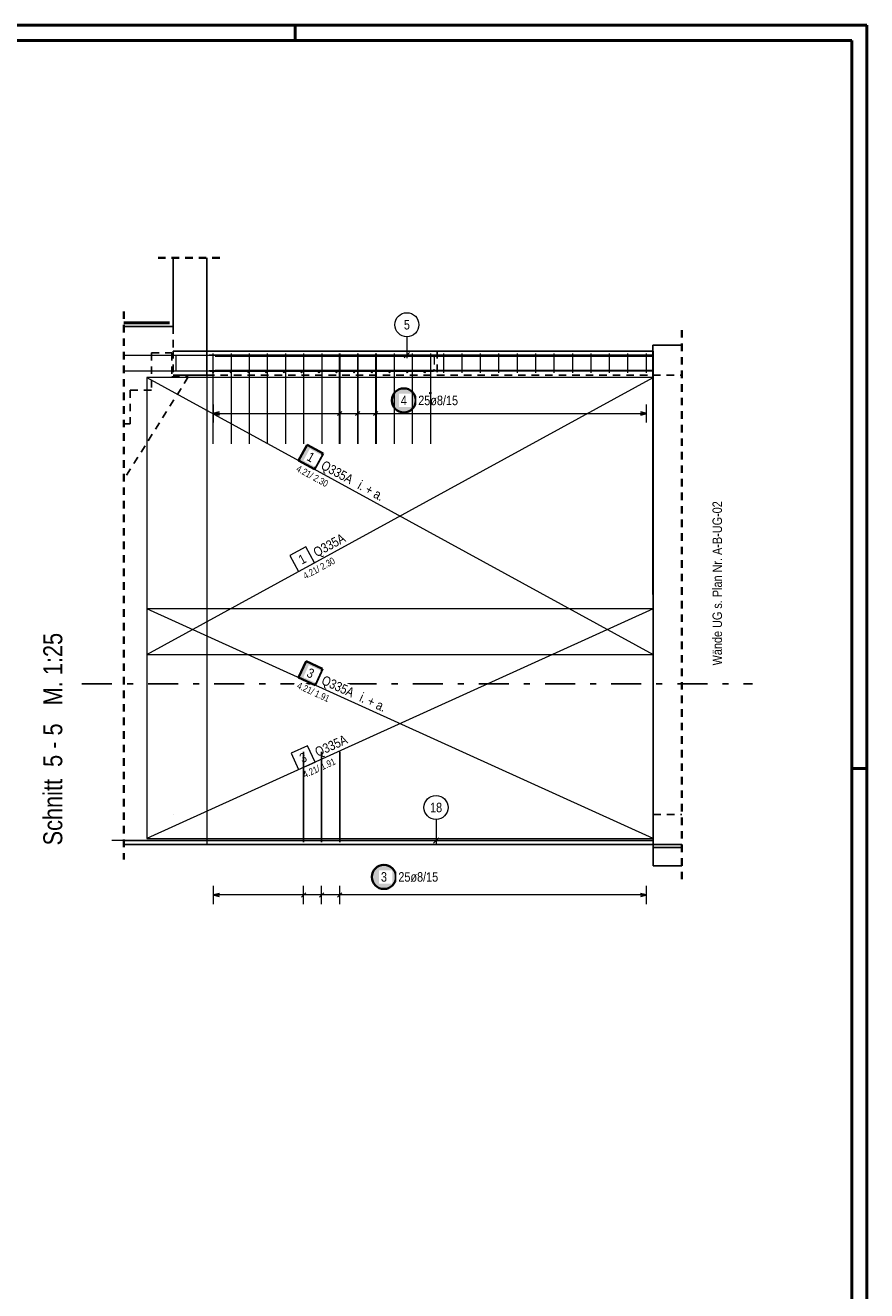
# Model space of a CAD drawing. Header units: millimetres. Extents: x -32.2 to 61.4, y 0 to 42.
# Tile 19 of 19: x 45.5 to 59.5, y 21 to 42. Entities that reach past the tile are written whole.
import ezdxf

# ---------------------------------------------------------------- set-up
doc = ezdxf.new("R2010")
doc.units = ezdxf.units.MM
doc.linetypes.add('DASHDOTX2', pattern=[2, 1, -0.5, 0, -0.5])
doc.linetypes.add('HIDDEN', pattern=[0.375, 0.25, -0.125])
for name, color, linetype, lineweight in [('Achsen', 7, 'Continuous', 20), ('Bewehrung', 7, 'Continuous', 20), ('Schraffuren', 7, 'Continuous', 20)]:
    doc.layers.add(name, color=color, linetype=linetype, lineweight=lineweight)
doc.styles.add('Arial Narrow', font='ARIALN.TTF')
doc.linetypes.add('STRAKON_Linetype_13', pattern='A,30,[130,ltypeshp.shx,S=3.75,R=-30,X=0,Y=0],-3.75,[130,ltypeshp.shx,S=3.75,R=-30,X=0,Y=0]', length=33.75)

msp = doc.modelspace()

# ---------------------------------------------------------------- hatches: boundary and pattern name
at = {"lineweight": 25, "true_color": 0xffffff}
for points in [[(51.973364, 35.817462), (51.97323, 35.82514), (51.972828, 35.832808), (51.972159, 35.840458), (51.971223, 35.84808), (51.970022, 35.855664), (51.968556, 35.863202), (51.966829, 35.870684), (51.964842, 35.878102), (51.962596, 35.885445), (51.960096, 35.892706), (51.957344, 35.899875), (51.954344, 35.906944), (51.951099, 35.913903), (51.947612, 35.920745), (51.94389, 35.927462), (51.939935, 35.934044), (51.935752, 35.940484), (51.931348, 35.946774), (51.926726, 35.952907), (51.921894, 35.958875), (51.916856, 35.96467), (51.911619, 35.970286), (51.906189, 35.975716), (51.900573, 35.980953), (51.894777, 35.985991), (51.888809, 35.990824), (51.882677, 35.995445), (51.876386, 35.99985), (51.869946, 36.004032), (51.863364, 36.007987), (51.856648, 36.01171), (51.849806, 36.015196), (51.842846, 36.018442), (51.835777, 36.021442), (51.828608, 36.024194), (51.821348, 36.026694), (51.814004, 36.028939), (51.806587, 36.030927), (51.799105, 36.032654), (51.791567, 36.034119), (51.783982, 36.035321), (51.77636, 36.036256), (51.76871, 36.036926), (51.761042, 36.037328), (51.753364, 36.037462), (51.745686, 36.037328), (51.738018, 36.036926), (51.730368, 36.036256), (51.722746, 36.035321), (51.715161, 36.034119), (51.707623, 36.032654), (51.700141, 36.030927), (51.692724, 36.028939), (51.68538, 36.026694), (51.67812, 36.024194), (51.670951, 36.021442), (51.663882, 36.018442), (51.656922, 36.015196), (51.65008, 36.01171), (51.643364, 36.007987), (51.636782, 36.004032), (51.630342, 35.99985), (51.624051, 35.995445), (51.617918, 35.990824), (51.611951, 35.985991), (51.606155, 35.980953), (51.600539, 35.975716), (51.595109, 35.970286), (51.589872, 35.96467), (51.584834, 35.958875), (51.580002, 35.952907), (51.57538, 35.946774), (51.570976, 35.940484), (51.566793, 35.934044), (51.562838, 35.927462), (51.559115, 35.920745), (51.555629, 35.913903), (51.552384, 35.906944), (51.549384, 35.899875), (51.546632, 35.892706), (51.544132, 35.885445), (51.541886, 35.878102), (51.539899, 35.870684), (51.538171, 35.863202), (51.536706, 35.855664), (51.535505, 35.84808), (51.534569, 35.840458), (51.5339, 35.832808), (51.533498, 35.82514), (51.533364, 35.817462), (51.533498, 35.809784), (51.5339, 35.802115), (51.534569, 35.794465), (51.535505, 35.786844), (51.536706, 35.779259), (51.538171, 35.771721), (51.539899, 35.764239), (51.541886, 35.756821), (51.544132, 35.749478), (51.546632, 35.742217), (51.549384, 35.735048), (51.552384, 35.72798), (51.555629, 35.72102), (51.559115, 35.714178), (51.562838, 35.707462), (51.566793, 35.700879), (51.570976, 35.694439), (51.57538, 35.688149), (51.580002, 35.682016), (51.584834, 35.676048), (51.589872, 35.670253), (51.595109, 35.664637), (51.600539, 35.659207), (51.606155, 35.65397), (51.611951, 35.648932), (51.617918, 35.644099), (51.624051, 35.639478), (51.630342, 35.635073), (51.636782, 35.630891), (51.643364, 35.626936), (51.65008, 35.623213), (51.656922, 35.619727), (51.663882, 35.616482), (51.670951, 35.613481), (51.67812, 35.610729), (51.68538, 35.608229), (51.692724, 35.605984), (51.700141, 35.603997), (51.707623, 35.602269), (51.715161, 35.600804), (51.722746, 35.599603), (51.730368, 35.598667), (51.738018, 35.597998), (51.745686, 35.597596), (51.753364, 35.597462), (51.761042, 35.597596), (51.76871, 35.597998), (51.77636, 35.598667), (51.783982, 35.599603), (51.791567, 35.600804), (51.799105, 35.602269), (51.806587, 35.603997), (51.814004, 35.605984), (51.821348, 35.608229), (51.828608, 35.610729), (51.835777, 35.613481), (51.842846, 35.616482), (51.849806, 35.619727), (51.856648, 35.623213), (51.863364, 35.626936), (51.869946, 35.630891), (51.876386, 35.635073), (51.882677, 35.639478), (51.888809, 35.644099), (51.894777, 35.648932), (51.900573, 35.65397), (51.906189, 35.659207), (51.911619, 35.664637), (51.916856, 35.670253), (51.921894, 35.676048), (51.926726, 35.682016), (51.931348, 35.688149), (51.935752, 35.694439), (51.939935, 35.700879), (51.94389, 35.707462), (51.947612, 35.714178), (51.951099, 35.72102), (51.954344, 35.72798), (51.957344, 35.735048), (51.960096, 35.742217), (51.962596, 35.749478), (51.964842, 35.756821), (51.966829, 35.764239), (51.968556, 35.771721), (51.970022, 35.779259), (51.971223, 35.786844), (51.972159, 35.794465), (51.972828, 35.802115)], [(51.642927, 27.90013), (51.642793, 27.907808), (51.642391, 27.915477), (51.641722, 27.923126), (51.640786, 27.930748), (51.639585, 27.938333), (51.63812, 27.945871), (51.636392, 27.953353), (51.634405, 27.96077), (51.63216, 27.968114), (51.62966, 27.975375), (51.626908, 27.982544), (51.623907, 27.989612), (51.620662, 27.996572), (51.617176, 28.003414), (51.613453, 28.01013), (51.609498, 28.016712), (51.605316, 28.023153), (51.600911, 28.029443), (51.59629, 28.035576), (51.591457, 28.041543), (51.586419, 28.047339), (51.581182, 28.052955), (51.575752, 28.058385), (51.570136, 28.063622), (51.564341, 28.06866), (51.558373, 28.073492), (51.55224, 28.078114), (51.54595, 28.082518), (51.53951, 28.086701), (51.532927, 28.090656), (51.526211, 28.094379), (51.519369, 28.097865), (51.512409, 28.10111), (51.505341, 28.104111), (51.498172, 28.106863), (51.490911, 28.109363), (51.483568, 28.111608), (51.47615, 28.113595), (51.468668, 28.115323), (51.46113, 28.116788), (51.453545, 28.117989), (51.445924, 28.118925), (51.438274, 28.119594), (51.430605, 28.119996), (51.422927, 28.12013), (51.415249, 28.119996), (51.407581, 28.119594), (51.399931, 28.118925), (51.392309, 28.117989), (51.384725, 28.116788), (51.377187, 28.115323), (51.369705, 28.113595), (51.362287, 28.111608), (51.354944, 28.109363), (51.347683, 28.106863), (51.340514, 28.104111), (51.333445, 28.10111), (51.326486, 28.097865), (51.319644, 28.094379), (51.312927, 28.090656), (51.306345, 28.086701), (51.299905, 28.082518), (51.293615, 28.078114), (51.287482, 28.073492), (51.281514, 28.06866), (51.275719, 28.063622), (51.270103, 28.058385), (51.264673, 28.052955), (51.259435, 28.047339), (51.254398, 28.041543), (51.249565, 28.035576), (51.244944, 28.029443), (51.240539, 28.023153), (51.236357, 28.016712), (51.232402, 28.01013), (51.228679, 28.003414), (51.225193, 27.996572), (51.221947, 27.989612), (51.218947, 27.982544), (51.216195, 27.975375), (51.213695, 27.968114), (51.21145, 27.96077), (51.209462, 27.953353), (51.207735, 27.945871), (51.20627, 27.938333), (51.205068, 27.930748), (51.204133, 27.923126), (51.203463, 27.915477), (51.203061, 27.907808), (51.202927, 27.90013), (51.203061, 27.892452), (51.203463, 27.884784), (51.204133, 27.877134), (51.205068, 27.869512), (51.20627, 27.861928), (51.207735, 27.85439), (51.209462, 27.846907), (51.21145, 27.83949), (51.213695, 27.832146), (51.216195, 27.824886), (51.218947, 27.817717), (51.221947, 27.810648), (51.225193, 27.803688), (51.228679, 27.796846), (51.232402, 27.79013), (51.236357, 27.783548), (51.240539, 27.777108), (51.244944, 27.770817), (51.249565, 27.764685), (51.254398, 27.758717), (51.259435, 27.752921), (51.264673, 27.747305), (51.270103, 27.741875), (51.275719, 27.736638), (51.281514, 27.7316), (51.287482, 27.726768), (51.293615, 27.722146), (51.299905, 27.717742), (51.306345, 27.71356), (51.312927, 27.709605), (51.319644, 27.705882), (51.326486, 27.702395), (51.333445, 27.69915), (51.340514, 27.69615), (51.347683, 27.693398), (51.354944, 27.690898), (51.362287, 27.688653), (51.369705, 27.686665), (51.377187, 27.684938), (51.384725, 27.683472), (51.392309, 27.682271), (51.399931, 27.681335), (51.407581, 27.680666), (51.415249, 27.680264), (51.422927, 27.68013), (51.430605, 27.680264), (51.438274, 27.680666), (51.445924, 27.681335), (51.453545, 27.682271), (51.46113, 27.683472), (51.468668, 27.684938), (51.47615, 27.686665), (51.483568, 27.688653), (51.490911, 27.690898), (51.498172, 27.693398), (51.505341, 27.69615), (51.512409, 27.69915), (51.519369, 27.702395), (51.526211, 27.705882), (51.532927, 27.709605), (51.53951, 27.71356), (51.54595, 27.717742), (51.55224, 27.722146), (51.558373, 27.726768), (51.564341, 27.7316), (51.570136, 27.736638), (51.575752, 27.741875), (51.581182, 27.747305), (51.586419, 27.752921), (51.591457, 27.758717), (51.59629, 27.764685), (51.600911, 27.770817), (51.605316, 27.777108), (51.609498, 27.783548), (51.613453, 27.79013), (51.617176, 27.796846), (51.620662, 27.803688), (51.623907, 27.810648), (51.626908, 27.817717), (51.62966, 27.824886), (51.63216, 27.832146), (51.634405, 27.83949), (51.636392, 27.846907), (51.63812, 27.85439), (51.639585, 27.861928), (51.640786, 27.869512), (51.641722, 27.877134), (51.642391, 27.884784)]]:
    msp.add_hatch(color=7, dxfattribs=at).paths.add_polyline_path(points)
at = {"layer": 'Schraffuren', "lineweight": 18, "true_color": 0xffffff}
msp.add_hatch(color=7, dxfattribs=at).paths.add_polyline_path([(50.411758, 34.936293), (50.148485, 35.080123), (50.004654, 34.81685), (50.267928, 34.67302)])
at = {"layer": 'Schraffuren', "lineweight": 25, "true_color": 0xffffff}
msp.add_hatch(color=7, dxfattribs=at).paths.add_polyline_path([(50.401791, 31.360101), (50.128593, 31.484047), (50.004647, 31.210848), (50.277846, 31.086903)])

# ---------------------------------------------------------------- linework, layer by layer
at = {"color": 4, "linetype": 'Continuous', "lineweight": 50}
for p, q in [((59.45, 42.05), (0, 42.05)), ((59.45, 0), (59.45, 42.05)), ((59.2, 41.8), (1, 41.8)), ((59.2, 0.25), (59.2, 41.8))]:
    msp.add_line(p, q, dxfattribs=at)
at = {"color": 4, "linetype": 'Continuous', "lineweight": 50, "ltscale": 0.5}
for p, q in [((49.95, 42.05), (49.95, 41.8)), ((59.45, 29.7), (59.2, 29.7))]:
    msp.add_line(p, q, dxfattribs=at)
at = {"color": 2, "linetype": 'HIDDEN', "lineweight": 35, "ltscale": 0.5}
for p, q in [((47.668516, 38.186216), (48.728516, 38.186216)), ((47.098752, 37.296857), (47.098752, 28.18685)), ((56.378528, 36.986864), (56.378528, 27.83685))]:
    msp.add_line(p, q, dxfattribs=at)
at = {"color": 3, "linetype": 'Continuous', "lineweight": 25}
for p, q in [((47.918528, 38.186216), (47.918528, 37.046857)), ((48.478516, 38.186216), (48.478516, 36.236856)), ((47.098752, 37.046857), (47.918516, 37.046857)), ((47.918528, 36.636863), (55.898528, 36.636863)), ((55.895295, 36.736864), (56.378528, 36.736864)), ((55.895422, 36.736864), (55.895422, 36.636863)), ((55.901634, 28.43685), (55.895422, 36.736864)), ((55.898528, 36.636863), (55.898528, 28.43685)), ((47.918516, 36.236864), (48.478493, 36.236864)), ((55.895295, 36.236864), (55.895422, 36.236864)), ((47.098752, 28.43685), (47.918516, 28.43685)), ((47.918516, 28.43685), (55.898528, 28.43685)), ((55.898528, 28.43685), (55.898528, 28.38685)), ((55.898528, 28.43685), (55.901634, 28.43685)), ((55.898528, 28.38685), (55.898528, 28.08685)), ((55.898528, 28.38685), (56.378528, 28.38685)), ((55.901634, 28.43685), (56.378528, 28.43685)), ((55.898528, 28.08685), (56.378528, 28.08685))]:
    msp.add_line(p, q, dxfattribs=at)
at = {"color": 3, "linetype": 'HIDDEN', "lineweight": 25, "ltscale": 0.5}
for p, q in [((47.918528, 37.046857), (47.918528, 36.636863)), ((47.558516, 36.606821), (47.558516, 35.986821)), ((47.558516, 36.606821), (47.898516, 36.606821)), ((47.898516, 36.606821), (47.898516, 36.206821)), ((47.918528, 36.636863), (47.918528, 36.236863)), ((52.308528, 36.636863), (52.308528, 36.236863)), ((55.895422, 36.636863), (55.895422, 36.236864)), ((55.895422, 36.636863), (55.895564, 36.236863)), ((55.895775, 36.636863), (55.895775, 36.236863)), ((48.169316, 36.206821), (47.098752, 34.503678)), ((47.898516, 36.206821), (48.169316, 36.206821)), ((48.478493, 36.236864), (55.895295, 36.236864)), ((55.895422, 36.236864), (55.895564, 36.236864)), ((55.895564, 36.236864), (55.898528, 36.236864)), ((55.898528, 36.236864), (56.378528, 36.236864)), ((47.206516, 35.986821), (47.206516, 35.426821)), ((47.206516, 35.986821), (47.558516, 35.986821)), ((47.098752, 35.426821), (47.206516, 35.426821)), ((55.901761, 28.93685), (55.901761, 28.43685)), ((55.901761, 28.93685), (56.378528, 28.93685))]:
    msp.add_line(p, q, dxfattribs=at)
at = {"color": 9, "linetype": 'Continuous', "lineweight": 0, "ltscale": 0.5}
for p, q in [((51.80436, 36.875385), (51.80436, 36.518863)), ((51.760166, 36.524669), (51.848554, 36.613057)), ((52.289075, 28.85386), (52.289075, 28.45685)), ((55.898528, 28.50685), (46.898528, 28.50685)), ((52.244881, 28.462656), (52.333269, 28.551045))]:
    msp.add_line(p, q, dxfattribs=at)
at = {"color": 3, "linetype": 'Continuous', "lineweight": 25, "ltscale": 0.5}
for p, q in [((50.686779, 35.096863), (50.686779, 36.596863)), ((50.986816, 35.096863), (50.986816, 36.596863)), ((51.286854, 35.096863), (51.286854, 36.596863)), ((48.686516, 35.626795), (48.586516, 35.6)), ((48.586516, 35.6), (48.686516, 35.573205)), ((50.722134, 35.635355), (50.651424, 35.564645)), ((51.022172, 35.635355), (50.951461, 35.564645)), ((51.322209, 35.635355), (51.251499, 35.564645)), ((55.787418, 35.6), (55.687418, 35.626795)), ((55.687418, 35.573205), (55.787418, 35.6)), ((50.087356, 29.976845), (50.087356, 28.476845)), ((50.387523, 29.976845), (50.387523, 28.476845)), ((50.687689, 29.976846), (50.687689, 28.476846)), ((48.686521, 27.626795), (48.586521, 27.6)), ((48.586521, 27.6), (48.686521, 27.573205)), ((50.052, 27.564645), (50.122711, 27.635355)), ((50.352167, 27.564645), (50.422878, 27.635355)), ((50.652334, 27.564645), (50.723045, 27.635355)), ((55.790528, 27.6), (55.690528, 27.626795)), ((55.690528, 27.573205), (55.790528, 27.6))]:
    msp.add_line(p, q, dxfattribs=at)
at = {"color": 9, "linetype": 'HIDDEN', "lineweight": 0, "ltscale": 0.5}
for p, q in [((51.368528, 36.568863), (52.228528, 36.568863)), ((52.260528, 36.536863), (52.260528, 36.336863)), ((52.228528, 36.304863), (51.368528, 36.304863))]:
    msp.add_line(p, q, dxfattribs=at)
at = {"color": 5, "linetype": 'Continuous', "lineweight": 18, "ltscale": 0.5}
for p, q in [((48.586516, 35.75), (48.586516, 35.45)), ((50.686779, 35.75), (50.686779, 35.45)), ((50.986816, 35.75), (50.986816, 35.45)), ((51.286854, 35.75), (51.286854, 35.45)), ((55.787418, 35.45), (55.787418, 35.75)), ((48.586516, 35.6), (55.787418, 35.6)), ((48.586521, 27.75), (48.586521, 27.45)), ((55.790528, 27.6), (48.586521, 27.6)), ((50.087356, 27.45), (50.087356, 27.75)), ((50.387523, 27.45), (50.387523, 27.75)), ((50.687689, 27.45), (50.687689, 27.75)), ((55.790528, 27.45), (55.790528, 27.75))]:
    msp.add_line(p, q, dxfattribs=at)
at = {"color": 9, "linetype": 'Continuous', "lineweight": 0, "ltscale": 0.5}
for centre in [(51.80436, 37.075385), (52.289075, 29.05386)]:
    msp.add_circle(centre, 0.2, dxfattribs=at)
at = {"color": 9, "linetype": 'Continuous', "lineweight": 0}
for centre in [(48.478516, 36.636863), (55.898528, 31.110014)]:
    msp.add_circle(centre, 0.00222, dxfattribs=at)
at = {"color": 2, "linetype": 'Continuous', "lineweight": 35, "ltscale": 0.5}
for centre in [(51.753364, 35.817462), (51.422927, 27.90013)]:
    msp.add_circle(centre, 0.2, dxfattribs=at)
at = {"color": 9, "linetype": 'HIDDEN', "lineweight": 0, "ltscale": 0.5}
for centre, start, end in [((52.228528, 36.536863), 0, 90), ((52.228528, 36.336863), 270, 0)]:
    msp.add_arc(centre, 0.032, start, end, dxfattribs=at)
at = {"layer": 'Achsen', "color": 4, "linetype": 'Continuous', "lineweight": 50}
msp.add_line((47.098752, 37.106857), (47.858516, 37.106857), dxfattribs=at)
at = {"layer": 'Achsen', "color": 6, "linetype": 'STRAKON_Linetype_13', "lineweight": 13, "ltscale": 0.01}
msp.add_line((48.478516, 36.236856), (48.478516, 28.436844), dxfattribs=at)
at = {"layer": 'Achsen', "color": 3, "linetype": 'DASHDOTX2', "lineweight": 25, "ltscale": 0.5}
msp.add_line((46.401507, 31.110014), (57.549455, 31.110014), dxfattribs=at)
at = {"layer": 'Bewehrung', "color": 9, "linetype": 'Continuous', "lineweight": 0, "ltscale": 0.5}
for p, q in [((48.586516, 35.094243), (48.586516, 36.594246)), ((48.887683, 35.094243), (48.887683, 36.594246)), ((49.188851, 35.094243), (49.188851, 36.594246)), ((49.490018, 35.094243), (49.490018, 36.594246)), ((49.791186, 35.094243), (49.791186, 36.594246)), ((50.092353, 35.094243), (50.092353, 36.594246)), ((50.393521, 35.094243), (50.393521, 36.594246)), ((50.694688, 35.094243), (50.694688, 36.594246)), ((50.995856, 35.094243), (50.995856, 36.594246)), ((51.297023, 35.094243), (51.297023, 36.594246)), ((51.598191, 35.094243), (51.598191, 36.594246)), ((52.41653, 36.276856), (52.41653, 36.596857)), ((52.722975, 36.276856), (52.722975, 36.596857)), ((53.02942, 36.276856), (53.02942, 36.596857)), ((53.335864, 36.276856), (53.335864, 36.596857)), ((53.642309, 36.276856), (53.642309, 36.596857)), ((53.948754, 36.276856), (53.948754, 36.596857)), ((54.255199, 36.276856), (54.255199, 36.596857)), ((54.561643, 36.276856), (54.561643, 36.596857)), ((54.868088, 36.276856), (54.868088, 36.596857)), ((55.174533, 36.276856), (55.174533, 36.596857)), ((55.480978, 36.276856), (55.480978, 36.596857)), ((55.787422, 36.276856), (55.787422, 36.596857)), ((47.098752, 36.566869), (55.898479, 36.566869)), ((47.098752, 36.566863), (55.898479, 36.566863)), ((47.966528, 36.304857), (47.966528, 36.568863)), ((47.966528, 36.568863), (49.458528, 36.568863)), ((48.515422, 36.574859), (55.895422, 36.574859)), ((48.515422, 36.574857), (55.895422, 36.574857)), ((48.615422, 36.554857), (55.895422, 36.554857)), ((47.098752, 36.306863), (55.898479, 36.306863)), ((47.098752, 36.306863), (55.898479, 36.306863)), ((49.458528, 36.304859), (47.966528, 36.304857)), ((48.515422, 36.314859), (55.895422, 36.314859)), ((48.515422, 36.314857), (55.895422, 36.314857)), ((48.528516, 36.304863), (52.248528, 36.304856)), ((48.615422, 36.318856), (55.895422, 36.318856)), ((47.098752, 28.506844), (55.898479, 28.506844))]:
    msp.add_line(p, q, dxfattribs=at)
for centre in [(48.586516, 36.284863), (48.586516, 36.284863), (48.87935, 36.284863), (48.87935, 36.284863), (49.172184, 36.284863), (49.172184, 36.284863), (49.465018, 36.284863), (49.465018, 36.284863), (49.757852, 36.284863), (49.757852, 36.284863), (50.050687, 36.284863), (50.050687, 36.284863), (50.343521, 36.284863), (50.343521, 36.284863), (50.636355, 36.284863), (50.636355, 36.284863), (50.929189, 36.284863), (50.929189, 36.284863), (51.222023, 36.284863), (51.222023, 36.284863), (51.514857, 36.284863), (51.514857, 36.284863), (51.807691, 36.284863), (51.807691, 36.284863), (52.100526, 36.284863), (52.100526, 36.284863)]:
    msp.add_circle(centre, 0.008, dxfattribs=at)
at = {"layer": 'Schraffuren', "color": 7, "linetype": 'Continuous', "lineweight": 18, "ltscale": 0.5}
for p, q in [((47.478656, 36.196849), (47.478644, 31.996657)), ((55.898664, 36.196858), (47.478656, 36.196849)), ((47.478656, 36.196849), (55.898635, 31.596864)), ((55.898665, 36.059681), (55.898664, 36.196858)), ((55.898664, 36.196858), (55.898664, 36.196858)), ((55.898635, 31.596864), (55.898665, 36.059681)), ((47.478648, 32.356853), (47.478639, 29.454632)), ((55.898645, 32.356863), (47.478648, 32.356853)), ((47.478648, 32.356853), (47.478648, 32.356853)), ((55.89862, 28.536847), (47.478648, 32.356853)), ((55.89862, 28.536847), (55.898645, 32.356863)), ((47.478644, 31.996657), (47.478644, 31.596855)), ((47.478644, 31.596855), (55.898635, 31.596864)), ((47.478639, 29.454632), (47.47864, 28.53684)), ((47.47864, 28.53684), (55.89862, 28.536847))]:
    msp.add_line(p, q, dxfattribs=at)
at = {"layer": 'Schraffuren', "color": 9, "linetype": 'Continuous', "lineweight": 0, "ltscale": 0.5}
for p, q in [((47.4788, 36.196854), (47.478786, 31.596856)), ((55.89881, 36.196854), (47.4788, 36.196854)), ((55.89881, 35.956853), (55.89881, 36.196854)), ((55.89881, 36.196854), (55.89881, 36.196854)), ((55.898781, 31.596856), (55.89881, 35.956853)), ((50.124236, 33.383959), (49.860963, 33.240129)), ((49.860963, 33.240129), (50.004793, 32.976855)), ((50.268066, 33.120686), (50.124236, 33.383959)), ((50.004793, 32.976855), (50.268066, 33.120686)), ((47.478787, 32.356854), (47.478777, 28.913523)), ((55.898781, 32.356854), (47.478787, 32.356854)), ((47.478787, 32.356854), (47.478787, 32.356854)), ((55.898756, 28.53685), (55.898781, 32.356854)), ((47.478786, 31.596856), (55.898781, 31.596856)), ((50.154031, 30.079991), (49.880833, 29.956045)), ((50.277977, 29.806792), (50.154031, 30.079991)), ((49.880833, 29.956045), (50.004778, 29.682847)), ((50.004778, 29.682847), (50.277977, 29.806792)), ((47.478777, 28.913523), (47.478777, 28.536843)), ((47.478777, 28.536843), (55.898756, 28.53685))]:
    msp.add_line(p, q, dxfattribs=at)
at = {"layer": 'Schraffuren', "color": 2, "linetype": 'Continuous', "lineweight": 35, "ltscale": 0.5}
for p, q in [((50.148485, 35.080123), (50.004654, 34.81685)), ((50.411758, 34.936293), (50.148485, 35.080123)), ((50.267928, 34.67302), (50.411758, 34.936293)), ((50.004654, 34.81685), (50.267928, 34.67302)), ((50.128593, 31.484047), (50.004647, 31.210848)), ((50.401791, 31.360101), (50.128593, 31.484047)), ((50.277846, 31.086903), (50.401791, 31.360101)), ((50.004647, 31.210848), (50.277846, 31.086903))]:
    msp.add_line(p, q, dxfattribs=at)
at = {"layer": 'Schraffuren', "color": 9, "linetype": 'Continuous', "lineweight": 0}
for centre in [(48.478657, 36.236856), (48.478798, 36.236856), (55.898669, 36.236856), (55.89881, 36.236856), (47.918669, 28.936844), (47.91881, 28.936844), (55.898621, 28.93685), (55.898762, 28.93685), (48.478634, 28.436844), (48.478775, 28.436844)]:
    msp.add_circle(centre, 0.00222, dxfattribs=at)

# ---------------------------------------------------------------- texts
at = {"color": 1, "lineweight": 70, "style": 'Arial Narrow'}
msp.add_text('Schnitt  5 - 5   M. 1:25', height=0.315, rotation=90, dxfattribs=at).set_placement((46.075117, 28.424001))
at = {"color": 9, "lineweight": 0, "char_height": 0.1575, "attachment_point": 1, "line_spacing_factor": 0.9, "style": 'Arial Narrow'}
for s, insert in [('5', (51.754747, 37.154135)), ('18', (52.18985, 29.13261))]:
    msp.add_mtext(s, dxfattribs=dict(at, insert=insert))
at = {"layer": 'Achsen', "color": 2, "lineweight": 35, "style": 'Arial Narrow'}
msp.add_text('Wände UG s. Plan Nr. A-B-UG-02', height=0.1575, rotation=90, dxfattribs=at).set_placement((57.044049, 31.415035))
at = {"layer": 'Schraffuren', "color": 9, "lineweight": 0, "attachment_point": 1, "line_spacing_factor": 0.9, "style": 'Arial Narrow'}
for s, insert, char_height, rotation in [('Q335A', (50.229608, 33.347517), 0.1575, 28.6485086), ('1', (49.98322, 33.225731), 0.1575, 28.6485086), (' 4.21/ 2.30', (50.033559, 32.924201), 0.1125, 28.6485086), ('Q335A', (50.256416, 30.035847), 0.1575, 24.4029783), ('3', (50.001689, 29.932636), 0.1575, 24.4029783), (' 4.21/ 1.91', (50.029567, 29.628207), 0.1125, 24.4029783)]:
    msp.add_mtext(s, dxfattribs=dict(at, insert=insert, char_height=char_height, rotation=rotation))

# ---------------------------------------------------------------- next in the draw order: texts
at = {"color": 2, "lineweight": 35, "char_height": 0.1575, "attachment_point": 1, "line_spacing_factor": 0.9, "style": 'Arial Narrow', "bg_fill": 3, "box_fill_scale": 1.2, "bg_fill_color": 256, "bg_fill_true_color": 13158600, "bg_fill_transparency": 0}
for s, insert in [('3', (51.373315, 27.97888)), ('25ø8/15', (51.662927, 27.97888))]:
    msp.add_mtext(s, dxfattribs=dict(at, insert=insert))
at = {"layer": 'Schraffuren', "color": 2, "lineweight": 35, "char_height": 0.1575, "attachment_point": 1, "line_spacing_factor": 0.9, "style": 'Arial Narrow', "bg_fill": 3, "box_fill_scale": 1.2, "bg_fill_color": 256, "bg_fill_true_color": 13158600, "bg_fill_transparency": 0}
for s, insert, rotation in [('1', (50.202423, 34.969467), 331.3514304), ('Q335A', (50.438023, 34.827935), 331.3514304), ('3', (50.190575, 31.377687), 335.5969668), ('Q335A', (50.436006, 31.253985), 335.5969668)]:
    msp.add_mtext(s, dxfattribs=dict(at, insert=insert, rotation=rotation))

# ---------------------------------------------------------------- next in the draw order: texts
at = {"layer": 'Schraffuren', "color": 2, "lineweight": 35, "char_height": 0.1125, "attachment_point": 1, "line_spacing_factor": 0.9, "style": 'Arial Narrow', "bg_fill": 3, "box_fill_scale": 1.2, "bg_fill_color": 256, "bg_fill_true_color": 13158600, "bg_fill_transparency": 0}
for s, insert, rotation in [(' 4.21/ 2.30', (49.975888, 34.764196), 331.3514304), (' 4.21/ 1.91', (49.979858, 31.156209), 335.5969668)]:
    msp.add_mtext(s, dxfattribs=dict(at, insert=insert, rotation=rotation))
at = {"layer": 'Schraffuren', "color": 3, "lineweight": 25, "char_height": 0.16, "attachment_point": 1, "line_spacing_factor": 0.9, "style": 'Arial Narrow', "bg_fill": 3, "box_fill_scale": 1.2, "bg_fill_color": 256, "bg_fill_true_color": 13158600, "bg_fill_transparency": 0}
for insert, rotation in [((51.002675, 34.522303), 331.3513644), ((51.021726, 30.990997), 335.5969539)]:
    msp.add_mtext(' i. + a.', dxfattribs=dict(at, insert=insert, rotation=rotation))

# ---------------------------------------------------------------- next in the draw order: linework, layer by layer
at = {"layer": 'Schraffuren', "color": 9, "linetype": 'Continuous', "lineweight": 0, "ltscale": 0.5}
for p, q in [((47.478786, 31.596856), (55.89881, 36.196854)), ((55.898781, 32.356854), (47.478777, 28.536843))]:
    msp.add_line(p, q, dxfattribs=at)

# ---------------------------------------------------------------- next in the draw order: texts
at = {"color": 2, "lineweight": 35, "char_height": 0.1575, "attachment_point": 1, "line_spacing_factor": 0.9, "style": 'Arial Narrow', "bg_fill": 3, "box_fill_scale": 1.2, "bg_fill_color": 256, "bg_fill_true_color": 13158600, "bg_fill_transparency": 0}
for s, insert in [('4', (51.703751, 35.896212)), ('25ø8/15', (51.993364, 35.896212))]:
    msp.add_mtext(s, dxfattribs=dict(at, insert=insert))

# ---------------------------------------------------------------- next in the draw order: linework, layer by layer
at = {"layer": 'Bewehrung', "color": 9, "linetype": 'Continuous', "lineweight": 0, "ltscale": 0.5}
for p, q in [((51.899358, 35.094243), (51.899358, 36.594246)), ((52.200526, 35.094243), (52.200526, 36.594246))]:
    msp.add_line(p, q, dxfattribs=at)
msp.add_circle((52.196528, 35.942695), 0.012, dxfattribs=at)
msp.add_circle((52.196528, 35.942695), 0.012, dxfattribs=at)

doc.saveas('drawing.dxf')
